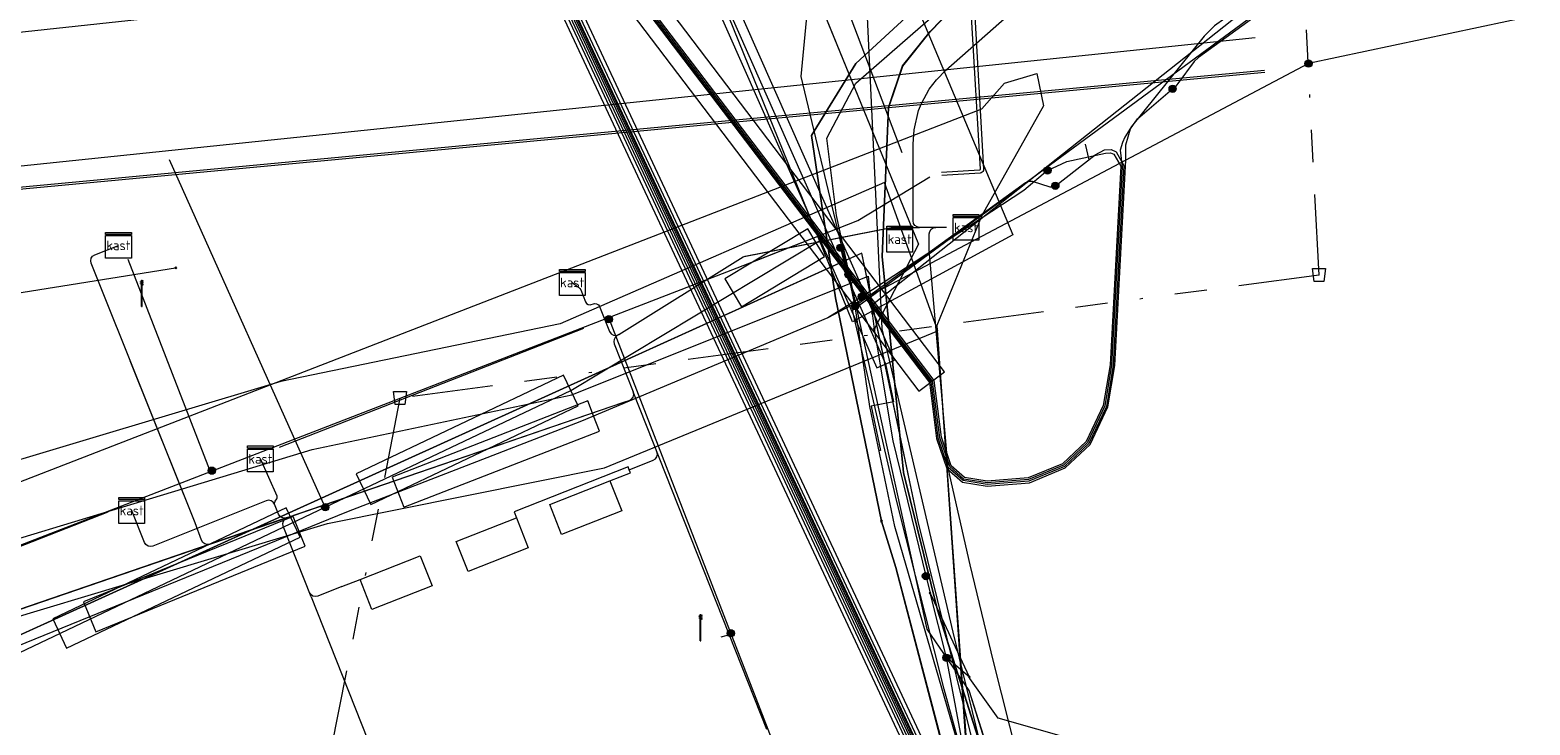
# Model space of a CAD drawing. Header units: metres. Extents: x 151922 to 154458, y 463415 to 464223.
# Tile 8 of 164: x 152065 to 152112, y 463553 to 463574. Entities that reach past the tile are written whole.
import ezdxf
from ezdxf.enums import TextEntityAlignment as Align
from ezdxf.lldxf.tags import DXFTag

# ---------------------------------------------------------------- set-up
doc = ezdxf.new("R2010")
doc.units = ezdxf.units.M
doc.linetypes.add('RI-OVERIG-SO', pattern=[17, 5, -2, 2, -2, 0, -2, 2, -2])
doc.layers.get('0').update_dxf_attribs({"lineweight": 9})
for name, color, linetype, lineweight in [('B-PV-KL-DATA-G', 90, 'KL-DATA-SO', 9), ('B-PV-KL-DATA_DUCT-G', 90, 'Continuous', 9), ('B-PV-KL-DATA_HULPSTUK-S', 90, 'Continuous', 9), ('B-PV-KL-DATA_KABELBED-G', 90, 'Continuous', 9), ('B-PV-KL-DATA_MANTELBUIS-G', 90, 'Continuous', 9), ('B-PV-KL-ET_HS-G', 10, 'KL-HS-SO', 9), ('B-PV-KL-ET_HS_MANTELBUIS-G', 10, 'Continuous', 9), ('B-PV-KL-ET_LS-G', 190, 'KL-LS-SO', 9), ('B-PV-KL-ET_LS-S', 190, 'Continuous', 9), ('B-PV-KL-ET_LS_HULPSTUK-S', 190, 'Continuous', 9), ('B-PV-KL-ET_LS_KABELBED-G', 190, 'Continuous', 9), ('B-PV-KL-ET_LS_MANTELBUIS-G', 190, 'Continuous', 9), ('B-PV-KL-ET_MS-G', 130, 'KL-MS-SO', 9), ('B-PV-KL-ET_MS_HULPSTUK-S', 130, 'Continuous', 9), ('B-PV-KL-ET_MS_MANTELBUIS-G', 130, 'Continuous', 9), ('B-PV-KL-GAS_LD-G', 50, 'KL-GAS_LD-SO', 9), ('B-PV-OG-INFO-G', 7, 'Continuous', 9), ('B-PV-RI-VRIJVERVAL-G', 210, 'RI-OVERIG-SO', 9), ('B-PV-RI-VRIJVERVAL_HULPSTUK-S', 210, 'Continuous', 9)]:
    doc.layers.add(name, color=color, linetype=linetype, lineweight=lineweight)
doc.styles.add('NLCS-ISO', font='txt')
doc.styles.get("Standard").update_dxf_attribs({"font": 'arial.ttf'})
tags = doc.linetypes.add('KL-DATA-SO', pattern='A,4,-1,[101,NLCS.SHX,S=0.5,R=0,X=0,Y=0],-1,4,-1,["D",Standard,S=1,R=0,X=-0.25,Y=-0.5],-1.5', length=12.5).pattern_tags.tags
tags[18] = DXFTag(74, 10)
tags = doc.linetypes.add('KL-GAS_LD-SO', pattern='A,4,-1,[69,NLCS.SHX,S=0.5,R=0,X=0,Y=0],-1,4,-1,["L",Standard,S=1,R=0,X=0.25,Y=-0.5],-2', length=13).pattern_tags.tags
tags[18] = DXFTag(74, 10)
tags = doc.linetypes.add('KL-HS-SO', pattern='A,4,-1,[103,NLCS.SHX,S=0.75,R=0,X=0,Y=0],-1,4,-1,["H",Standard,S=1,R=0,X=0,Y=-0.5],-2', length=13).pattern_tags.tags
tags[18] = DXFTag(74, 10)
tags = doc.linetypes.add('KL-LS-SO', pattern='A,4,-1,[103,NLCS.SHX,S=0.75,R=0,X=0,Y=0],-1,4,-1,["L",Standard,S=1,R=0,X=0,Y=-0.5],-2', length=13).pattern_tags.tags
tags[18] = DXFTag(74, 10)
tags = doc.linetypes.add('KL-MS-SO', pattern='A,4,-1,[103,NLCS.SHX,S=0.75,R=0,X=0,Y=0],-1,4,-1,["M",Standard,S=1,R=0,X=0,Y=-0.5],-2', length=13).pattern_tags.tags
tags[18] = DXFTag(74, 10)

# ---------------------------------------------------------------- blocks, each defined once
blk = doc.blocks.new('SKL-WTB_HULP_MOF-SO')
at = {"linetype": 'ByBlock', "lineweight": 18}
h = blk.add_hatch(color=0, dxfattribs=at)
h.dxf.hatch_style = 1
h.paths.add_polyline_path([(-0.5625, 0, 1), (0.5625, 0, 1)])
at = {"color": 0, "linetype": 'ByBlock', "lineweight": 18}
blk.add_circle((0, 0), 0.5625, dxfattribs=at)
at = {"color": 0, "linetype": 'ByBlock', "lineweight": 18, "style": 'NLCS-ISO', "flags": 1}
for tag, p in [('TYPE', (1.5, 0)), ('OMSCHRIJVING', (1.5, -3)), ('LABEL', (1.5, -1.5))]:
    blk.add_attdef(tag, p, '', height=1, dxfattribs=at)
blk = doc.blocks.new('SKL-WTB_HULP_OVERIG-SO')
at = {"color": 0, "linetype": 'ByBlock', "lineweight": 18}
for points in [[(-0.14, 0.14), (0.14, -0.14)], [(0.14, 0.14), (-0.14, -0.14)]]:
    blk.add_lwpolyline(points, dxfattribs=at)
at = {"color": 0, "linetype": 'ByBlock', "lineweight": 18, "style": 'NLCS-ISO', "flags": 1}
for tag, p in [('TYPE', (1.5, 0)), ('OMSCHRIJVING', (1.5, -3)), ('LABEL', (1.5, -1.5))]:
    blk.add_attdef(tag, p, '', height=1, dxfattribs=at)
blk = doc.blocks.new('SRI-HULP_AFVOER_OPVANG-SO')
at = {"color": 0, "linetype": 'ByBlock', "lineweight": 18}
blk.add_lwpolyline([(-0.75, -1), (-1, 1), (1, 1), (0.75, -1)], close=True, dxfattribs=at)
at = {"color": 0, "linetype": 'ByBlock', "lineweight": 18, "style": 'NLCS-ISO', "flags": 1}
for tag, p in [('TYPE', (1.5, 0)), ('OMSCHRIJVING', (1.5, -3)), ('LABEL', (1.5, -1.5))]:
    blk.add_attdef(tag, p, '', height=1, dxfattribs=at)
blk = doc.blocks.new('SKL-ET_LS_MAST-SO')
for p, q in [((-0.05, 2.07), (0.05, 2.07)), ((-0.05, -2), (0.05, -2))]:
    blk.add_line(p, q)
for points in [[(-0.18, 1.76), (-0.22, 1.76), (-0.22, 1.84), (-0.18, 1.84), (-0.18, 1.79)], [(-0.18, 1.49), (-0.22, 1.49), (-0.22, 1.57), (-0.18, 1.57), (-0.18, 1.52)], [(-0.18, 1.79), (-0.05, 1.79)], [(-0.18, 1.76), (-0.05, 1.76)], [(-0.18, 1.52), (-0.05, 1.52)], [(-0.18, 1.49), (-0.05, 1.49)], [(-0.05, -2), (-0.05, 2.07)], [(0.05, -2), (0.05, 2.07)], [(0.18, 1.92), (0.05, 1.92)], [(0.18, 1.89), (0.05, 1.89)], [(0.18, 1.66), (0.05, 1.66)], [(0.18, 1.63), (0.05, 1.63)], [(0.18, 1.39), (0.05, 1.39)], [(0.18, 1.36), (0.05, 1.36)], [(0.18, 1.89), (0.22, 1.89), (0.22, 1.97), (0.18, 1.97), (0.18, 1.92)], [(0.18, 1.63), (0.22, 1.63), (0.22, 1.71), (0.18, 1.71), (0.18, 1.66)], [(0.18, 1.36), (0.22, 1.36), (0.22, 1.44), (0.18, 1.44), (0.18, 1.39)]]:
    blk.add_lwpolyline(points)
blk = doc.blocks.new('SKL-WTB_HULP_KAST-SO')
at = {"color": 0, "linetype": 'ByBlock', "lineweight": 18}
for points in [[(-2, 2), (2, 2), (2, 1.68), (-2, 1.68)], [(-2, 1.52), (2, 1.52), (2, -2), (-2, -2)]]:
    blk.add_lwpolyline(points, close=True, dxfattribs=at)
at = {"color": 0, "linetype": 'ByBlock', "lineweight": 18, "style": 'NLCS-ISO'}
blk.add_text('kast', height=1.5, dxfattribs=at).set_placement((0, 0), align=Align.MIDDLE_CENTER)
at = {"color": 0, "linetype": 'ByBlock', "lineweight": 18, "style": 'NLCS-ISO', "flags": 1}
for tag, p in [('TYPE', (2.5, 0)), ('OMSCHRIJVING', (2.5, -3)), ('LABEL', (2.5, -1.5))]:
    blk.add_attdef(tag, p, '', height=1, dxfattribs=at)

msp = doc.modelspace()

# ---------------------------------------------------------------- linework, layer by layer
at = {"layer": 'B-PV-KL-DATA-G', "ltscale": 0.5, "flags": 128}
for points in [[(152124.063, 463485.172), (152081.588, 463575.971), (152043.409, 463657.47), (152009.702, 463740.792), (152004.141, 463767.365)], [(152095.4, 463550.4), (152094.3, 463553.9), (152093, 463555.8), (152090.2, 463568.6), (152089.9, 463571), (152090.8, 463572.7), (152110.4, 463589.8), (152148.8, 463623.8), (152177.7, 463649.1), (152207.4, 463675.4), (152231.4, 463696.4), (152232.5, 463697), (152233.4, 463696.4), (152238.2, 463690.4), (152239.2, 463691.4), (152273.4, 463720.3), (152281.4, 463726.3), (152314.733, 463748.993)], [(152095.4, 463550.4), (152094.3, 463553.9), (152093, 463555.8), (152090.2, 463568.6), (152089.9, 463571), (152090.8, 463572.7), (152110.4, 463589.8), (152148.8, 463623.8), (152177.7, 463649.1), (152207.4, 463675.4), (152231.4, 463696.4), (152232.5, 463697), (152233.4, 463696.4), (152238.2, 463690.4), (152239.2, 463691.4), (152273.4, 463720.3), (152281.4, 463726.3), (152314.733, 463748.993)], [(152276.613, 463714.577), (152273.3, 463713.7), (152263, 463725.8), (152122, 463602.3), (152090.9, 463580), (152091.6, 463565.1)], [(152095.425, 463550.371), (152094.3, 463553.9), (152093, 463555.8), (152090.2, 463568.6), (152089.9, 463571), (152090.8, 463572.7), (152110.4, 463589.8), (152148.8, 463623.8), (152177.66, 463649.138)], [(152095.4, 463550.4), (152094.3, 463553.9), (152093, 463555.8), (152090.2, 463568.6), (152089.9, 463571), (152090.8, 463572.7), (152110.4, 463589.8), (152148.8, 463623.8), (152177.7, 463649.1), (152187.7, 463602.8), (152186.8, 463602.7), (152187, 463576.1)], [(152110.933, 463579.233), (152000, 463567.283), (151972.628, 463562.239), (151967.792, 463565.625), (151960.304, 463564.297)], [(152118.832, 463576.291), (152104.805, 463573.304)], [(152103.156, 463574.106), (152000, 463563.368)], [(152104.805, 463573.304), (152089.932, 463565.432), (152082.314, 463562.24), (152075.035, 463559.419), (152054.957, 463551.239), (152050.12, 463556.328), (152026.324, 463553.059), (152020.65, 463552.33), (152020.116, 463551.413), (152019.698, 463551.099), (152019.121, 463551.332), (152018.567, 463552.062), (152000, 463549.686), (151985.383, 463546.642), (151965.465, 463544.752), (151962.975, 463544.424), (151961.989, 463551.317), (151960.31, 463564.247), (151958.817, 463564.027)], [(151928.358, 463539.909), (151931.1, 463539.1), (151932.2, 463538.4), (151936, 463538), (151938.1, 463537.7), (151939.4, 463536.8), (151942, 463537.2), (151957.2, 463538.9), (151972.8, 463540.7), (151987, 463542), (151995.1, 463542.8), (152009.4, 463544.6), (152017.5, 463547), (152020.8, 463548.8), (152030, 463554.2), (152031.4, 463554.4), (152048, 463556.6), (152050.5, 463556), (152052.4, 463555.5), (152094.7, 463571.9), (152095.4, 463572.7), (152096.4, 463573), (152096.6, 463572), (152094.7, 463568.6), (152093.3, 463565.2), (152094.2, 463552.2), (152095.4, 463550.4)], [(151928.358, 463539.909), (151931.1, 463539.1), (151932.2, 463538.4), (151936, 463538), (151938.1, 463537.7), (151939.4, 463536.8), (151942, 463537.2), (151957.2, 463538.9), (151972.8, 463540.7), (151987, 463542), (151995.1, 463542.8), (152009.4, 463544.6), (152017.5, 463547), (152020.8, 463548.8), (152030, 463554.2), (152031.4, 463554.4), (152048, 463556.6), (152050.5, 463556), (152052.4, 463555.5), (152094.7, 463571.9), (152095.4, 463572.7), (152096.4, 463573), (152096.6, 463572), (152094.7, 463568.6), (152093.3, 463565.2), (152094.2, 463552.2), (152095.4, 463550.4)], [(152031.404, 463554.374), (152048, 463556.6), (152050.5, 463556), (152052.4, 463555.5), (152094.7, 463571.9), (152095.4, 463572.7), (152096.4, 463573), (152096.6, 463572), (152094.7, 463568.6), (152093.3, 463565.2), (152094.219, 463552.216), (152095.425, 463550.371)], [(152050.5, 463556), (152052.4, 463555.5), (152094.7, 463571.9), (152095.4, 463572.7), (152096.4, 463573), (152096.6, 463572), (152094.7, 463568.6), (152093.3, 463565.2), (152094.219, 463552.216), (152094.827, 463550.192)], [(152091.599, 463565.098), (152093.8, 463555.7), (152094.8, 463551.6), (152095.8, 463547.3), (152097.6, 463541.1), (152099.8, 463534), (152103.9, 463522.9), (152106.6, 463516.5), (152113.1, 463501), (152120.762, 463484.66)]]:
    msp.add_lwpolyline(points, dxfattribs=at)
at = {"layer": 'B-PV-KL-DATA_DUCT-G', "ltscale": 0.5, "flags": 128}
for points in [[(152102.324, 463532.543), (152101.168, 463532.165), (152100.607, 463533.752), (152100.14, 463533.619), (152098.727, 463537.695), (152096.511, 463544.777), (152094.511, 463551.922), (152092.73, 463559.126), (152090.978, 463567.438), (152057.972, 463552.458), (152057.083, 463553.843), (152056.442, 463554.907), (152056.078, 463555.34), (152055.166, 463556.005), (152054.643, 463556.22), (152028.454, 463552.727)], [(152099.34, 463532.876), (152099.189, 463533.997), (152099.31, 463534.666), (152099.445, 463535.625), (152098.727, 463537.695), (152096.511, 463544.777), (152094.511, 463551.922), (152092.73, 463559.126), (152090.978, 463567.438), (152057.972, 463552.458), (152057.083, 463553.843), (152056.442, 463554.907), (152056.078, 463555.34), (152055.166, 463556.005), (152054.643, 463556.22), (152029.499, 463552.867)], [(152099.34, 463532.876), (152099.189, 463533.997), (152099.31, 463534.666), (152099.445, 463535.625), (152098.727, 463537.695), (152096.511, 463544.777), (152094.511, 463551.922), (152092.73, 463559.126), (152090.978, 463567.438), (152057.972, 463552.458), (152057.083, 463553.843), (152056.442, 463554.907), (152056.078, 463555.34), (152055.166, 463556.005), (152054.643, 463556.22), (152030.291, 463552.972)]]:
    msp.add_lwpolyline(points, dxfattribs=at)
at = {"layer": 'B-PV-KL-DATA_KABELBED-G', "ltscale": 0.5, "flags": 128}
for points in [[(152124.697, 463485.27), (152122.94, 463489.24), (152111.93, 463536.02), (152111.6, 463536.47), (152110.85, 463536.91), (152101.96, 463533.69), (152101.55, 463533.86), (152098.61, 463540.31), (152095.06, 463550.93), (152093.32, 463556.38), (152092.27, 463560.65), (152091.61, 463567.33), (152091.81, 463571.95), (152092.24, 463573.23), (152093.1, 463574.3), (152101.13, 463582.59), (152170.23, 463643.09)], [(152124.697, 463485.27), (152122.94, 463489.24), (152111.93, 463536.02), (152111.6, 463536.47), (152110.85, 463536.91), (152101.96, 463533.69), (152101.55, 463533.86), (152098.61, 463540.31), (152095.06, 463550.93), (152093.32, 463556.38), (152092.27, 463560.65), (152091.61, 463567.33), (152091.81, 463571.95), (152092.24, 463573.23), (152093.1, 463574.3), (152101.13, 463582.59), (152170.23, 463643.09)], [(152124.697, 463485.27), (152122.94, 463489.24), (152111.93, 463536.02), (152111.6, 463536.47), (152110.85, 463536.91), (152101.96, 463533.69), (152101.55, 463533.86), (152098.61, 463540.31), (152095.06, 463550.93), (152093.32, 463556.38), (152092.27, 463560.65), (152091.61, 463567.33), (152091.81, 463571.95), (152092.24, 463573.23), (152093.1, 463574.3), (152101.13, 463582.59), (152170.23, 463643.09)], [(152124.7, 463485.271), (152122.942, 463489.243), (152111.926, 463536.024), (152111.599, 463536.468), (152110.846, 463536.912), (152101.955, 463533.688), (152101.55, 463533.856), (152098.605, 463540.312), (152095.059, 463550.933), (152093.323, 463556.382), (152092.267, 463560.648), (152091.614, 463567.33), (152091.811, 463571.946), (152092.238, 463573.231), (152093.1, 463574.302), (152101.134, 463582.593), (152170.232, 463643.086)], [(152181.879, 463637.896), (152173.704, 463631.743), (152169.683, 463627.886), (152091.316, 463565.838)], [(152124.707, 463485.272), (152122.95, 463489.24), (152111.94, 463536.02), (152111.61, 463536.47), (152110.86, 463536.91), (152101.97, 463533.69), (152101.56, 463533.86), (152098.62, 463540.31), (152095.07, 463550.93), (152093.33, 463556.38), (152092.28, 463560.65), (152091.62, 463567.33), (152091.82, 463571.95), (152092.25, 463573.23), (152093.11, 463574.3), (152101.14, 463582.59), (152135.69, 463612.84), (152146.21, 463622.05)], [(152074.998, 463611.126), (152075.589, 463609.68), (152077.921, 463603.972), (152078.053, 463603.648), (152092.733, 463567.72), (152091.361, 463565.085)], [(152077.45, 463605.124), (152092.733, 463567.72)], [(152091.593, 463559.141), (152090.164, 463566.056), (152089.421, 463571.078), (152090.797, 463573.308), (152094.8, 463577), (152101.073, 463582.652)], [(152101.073, 463582.652), (152094.8, 463577), (152090.797, 463573.308), (152089.421, 463571.078), (152090.164, 463566.056), (152091.593, 463559.141), (152092.034, 463557.707), (152095.537, 463544.381), (152097.845, 463537.113), (152107.3, 463511.4), (152120.079, 463484.555)], [(152091.593, 463559.141), (152090.164, 463566.056), (152089.421, 463571.078), (152090.797, 463573.308), (152094.8, 463577), (152101.073, 463582.652)], [(152090.978, 463567.438), (152090.288, 463567.125)], [(152091.316, 463565.838), (152090.978, 463567.438)], [(152041.076, 463562.407), (152043.8, 463562.842), (152043.838, 463562.848), (152050.758, 463563.951), (152069.749, 463566.981)], [(152048.49, 463555.663), (152052.256, 463555.462), (152053.459, 463555.67), (152056.222, 463556.148), (152057.58, 463556.383), (152073.976, 463561.363), (152082.007, 463563.054), (152091.178, 463566.728), (152091.306, 463565.576)], [(152052.256, 463555.462), (152053.466, 463555.671), (152057.58, 463556.383), (152073.976, 463561.363), (152082.007, 463563.054), (152091.178, 463566.728)], [(152090.288, 463567.125), (152082.633, 463563.651)], [(152099.445, 463535.625), (152098.727, 463537.695), (152096.511, 463544.777), (152094.511, 463551.922), (152092.73, 463559.126), (152091.316, 463565.838)], [(152091.306, 463565.576), (152091.361, 463565.085)], [(152091.361, 463565.085), (152091.944, 463561.625), (152092.972, 463557.405)], [(152082.633, 463563.651), (152066.241, 463556.211)], [(152120.079, 463484.555), (152107.3, 463511.4), (152097.845, 463537.113), (152095.537, 463544.285), (152092.034, 463557.707), (152091.593, 463559.141)], [(152092.972, 463557.405), (152093.094, 463556.917)], [(152093.603, 463554.908), (152093.601, 463554.915), (152093.601, 463554.916), (152093.601, 463554.916), (152093.094, 463556.917), (152093.094, 463556.917)], [(152094.311, 463554.313), (152093.094, 463556.917), (152093.094, 463556.917)], [(152066.241, 463556.211), (152063.709, 463555.062)], [(152094.311, 463554.313), (152093.601, 463554.916), (152093.601, 463554.916)], [(152120.211, 463484.553), (152119.009, 463487.141), (152113.449, 463499.85), (152107.291, 463514.42), (152101.443, 463528.784), (152096.962, 463542.306), (152094.498, 463550.108), (152093.601, 463554.915), (152093.601, 463554.916), (152093.601, 463554.916)], [(152123.921, 463485.128), (152121.02, 463500.153), (152117.768, 463516.197), (152112.726, 463536.585), (152109.797, 463547.275), (152109.05, 463548.64), (152107.758, 463549.462), (152102.457, 463550.981), (152095.2, 463553.039), (152094.329, 463554.274), (152094.311, 463554.313)]]:
    msp.add_lwpolyline(points, dxfattribs=at)
at = {"layer": 'B-PV-KL-DATA_MANTELBUIS-G', "ltscale": 0.5, "flags": 128}
for points in [[(152092.233, 463570.54), (152076.729, 463611.404)], [(152077.45, 463605.124), (152092.733, 463567.72)], [(152052.256, 463555.462), (152053.466, 463555.671), (152057.58, 463556.383), (152073.976, 463561.363), (152082.007, 463563.054), (152091.178, 463566.728)], [(152082.633, 463563.651), (152066.241, 463556.211)]]:
    msp.add_lwpolyline(points, dxfattribs=at)
at = {"layer": 'B-PV-KL-ET_HS-G', "ltscale": 0.5, "flags": 128}
for points in [[(152123.806, 463485.132), (152081.361, 463575.866), (152043.179, 463657.37), (152009.462, 463740.719), (152003.912, 463767.237)], [(152123.883, 463485.144), (152081.429, 463575.898), (152043.248, 463657.4), (152009.534, 463740.741), (152003.981, 463767.276)], [(152123.96, 463485.156), (152081.497, 463575.93), (152043.317, 463657.43), (152009.606, 463740.763), (152004.049, 463767.314)], [(152124.012, 463485.164), (152081.543, 463575.95), (152043.363, 463657.45), (152009.654, 463740.777), (152004.095, 463767.339)], [(152124.089, 463485.176), (152081.611, 463575.982), (152043.432, 463657.48), (152009.726, 463740.799), (152004.164, 463767.378)], [(152124.167, 463485.188), (152081.679, 463576.014), (152043.501, 463657.51), (152009.798, 463740.821), (152004.232, 463767.416)]]:
    msp.add_lwpolyline(points, dxfattribs=at)
at = {"layer": 'B-PV-KL-ET_HS_MANTELBUIS-G', "ltscale": 0.5, "flags": 128}
for points in [[(152124.295, 463485.208), (152081.792, 463576.067), (152043.615, 463657.56), (152009.918, 463740.858), (152004.347, 463767.48)], [(152003.798, 463767.173), (152009.342, 463740.682), (152043.065, 463657.32), (152081.248, 463575.813), (152123.677, 463485.112)], [(152042.841, 463647.942), (152050.324, 463624.92), (152051.875, 463621.64), (152063.728, 463605.227), (152073.77, 463588.166), (152092.744, 463563.16), (152093.541, 463563.764), (152074.602, 463588.723), (152064.566, 463605.775), (152052.739, 463622.151), (152051.255, 463625.29), (152043.792, 463648.251), (152042.841, 463647.942)]]:
    msp.add_lwpolyline(points, dxfattribs=at)
at = {"layer": 'B-PV-KL-ET_LS-G', "ltscale": 0.5, "flags": 128}
for points in [[(152044.919, 463673), (152044.813, 463672.452), (152044.831, 463671.799), (152045.227, 463671.513), (152046.977, 463671.219), (152047.319, 463670.967), (152047.48, 463670.732), (152047.535, 463670.477), (152047.525, 463669.424), (152043.108, 463648.282), (152043.267, 463648.012), (152049.603, 463628.082), (152050.686, 463625.066), (152052.207, 463621.851), (152064.048, 463605.455), (152074.087, 463588.398), (152093.076, 463563.437), (152093.297, 463561.702), (152093.616, 463560.77), (152094.094, 463560.347), (152094.859, 463560.226), (152096.167, 463560.331), (152097.278, 463560.786), (152098.051, 463561.516), (152098.599, 463562.679), (152098.813, 463563.963), (152099.153, 463570.32), (152099.155, 463570.789), (152099.298, 463571.286), (152099.509, 463571.597), (152100.6, 463572.522)], [(152096.971, 463569.524), (152098.206, 463570.477), (152098.493, 463570.635), (152098.7, 463570.649), (152098.854, 463570.574), (152099.094, 463570.152), (152098.763, 463563.968), (152098.551, 463562.694), (152098.01, 463561.546), (152097.25, 463560.829), (152096.155, 463560.38), (152094.861, 463560.277), (152094.116, 463560.394), (152093.659, 463560.799), (152093.346, 463561.713), (152093.124, 463563.457), (152074.128, 463588.426), (152064.09, 463605.482), (152052.25, 463621.877), (152050.732, 463625.086), (152049.651, 463628.098), (152043.313, 463648.032), (152043.161, 463648.291), (152047.575, 463669.419), (152047.585, 463670.482), (152047.527, 463670.752), (152047.355, 463671.002), (152046.997, 463671.267), (152045.246, 463671.56), (152044.88, 463671.825), (152044.863, 463672.448), (152044.968, 463672.99)], [(152175.136, 463605.508), (152174.535, 463605.363), (152174.019, 463605.44), (152169.494, 463626.414), (152149.157, 463609.934), (152105.909, 463576.766), (152101.401, 463573.498), (152101.264, 463573.37), (152100.757, 463572.685), (152100.694, 463572.605), (152100.6, 463572.522)], [(152077.399, 463610.543), (152077.648, 463609.98), (152072.385, 463607.648), (152091.719, 463564.007), (152091.962, 463562.831), (152091.276, 463562.699), (152091.565, 463561.33), (152091.516, 463561.319)], [(152090.572, 463566.774), (152089.102, 463572.907), (152089.421, 463576.265), (152083.061, 463589.71)], [(152093.452, 463569.944), (152094.623, 463570.012), (152094.641, 463570.02), (152094.647, 463570.025), (152094.652, 463570.04), (152094.376, 463574.766), (152094.366, 463574.898), (152094.35, 463575.029), (152094.33, 463575.16), (152094.304, 463575.289), (152094.273, 463575.418), (152094.237, 463575.545), (152094.196, 463575.671), (152094.151, 463575.795), (152094.1, 463575.918), (152094.045, 463576.038), (152093.985, 463576.156), (152093.927, 463576.259)], [(152094.007, 463576.322), (152094.074, 463576.203), (152094.136, 463576.082), (152094.193, 463575.958), (152094.245, 463575.832), (152094.292, 463575.704), (152094.334, 463575.575), (152094.371, 463575.444), (152094.403, 463575.311), (152094.429, 463575.177), (152094.451, 463575.043), (152094.466, 463574.907), (152094.477, 463574.772), (152094.752, 463570.033), (152094.746, 463569.999), (152094.73, 463569.969), (152094.707, 463569.943), (152094.679, 463569.924), (152094.646, 463569.913), (152093.458, 463569.843)], [(152097.892, 463570.813), (152098.005, 463570.322)], [(152074.38, 463559.57), (152069.557, 463570.323)], [(152096.971, 463569.524), (152096.902, 463569.479), (152096.815, 463569.477), (152096.265, 463569.66), (152096.156, 463569.653), (152096.044, 463569.614), (152090.775, 463565.794)], [(152090.859, 463568.45), (152093.091, 463569.804)], [(152087.459, 463567.101), (152090.861, 463568.45)], [(152074.38, 463559.57), (152081.977, 463563.183), (152089.65, 463567.803)], [(152068.273, 463567.249), (152070.817, 463560.674)], [(152090.321, 463567.606), (152090.523, 463566.764), (152090.572, 463566.774)], [(152058.372, 463555.857), (152087.448, 463567.11)], [(152090.775, 463565.794), (152090.572, 463566.774)], [(152120.503, 463484.62), (152113.306, 463500), (152112.475, 463501.734), (152110.071, 463507.111), (152106.028, 463516.818), (152102.787, 463524.903), (152099.816, 463533.088), (152097.118, 463541.366), (152092.009, 463558.978), (152091.227, 463562.689), (152090.775, 463565.794)], [(152083.147, 463565.446), (152100.143, 463521.51), (152114.046, 463489.03)], [(152059.459, 463561.735), (152060.415, 463562.028), (152060.768, 463560.881), (152062.968, 463554.142), (152074.38, 463559.57)], [(152086.63, 463555.562), (152086.942, 463555.641)]]:
    msp.add_lwpolyline(points, dxfattribs=at)
at = {"layer": 'B-PV-KL-ET_LS_KABELBED-G', "ltscale": 0.5, "flags": 128}
for points in [[(152092.767, 463568.234), (152092.69, 463568.25), (152092.625, 463568.293), (152092.582, 463568.358), (152092.567, 463568.434), (152092.567, 463570.814), (152092.597, 463571.255), (152092.741, 463571.851), (152092.827, 463572.067), (152093.071, 463572.51), (152093.295, 463572.806), (152093.582, 463573.099), (152100.905, 463579.56), (152100.959, 463579.637), (152100.972, 463579.73), (152100.94, 463579.819), (152100.872, 463579.883), (152094.777, 463583.377), (152092.822, 463584.55)], [(152083.465, 463564.914), (152087.308, 463567.319), (152087.341, 463567.335), (152087.376, 463567.345), (152091.888, 463568.231), (152091.926, 463568.234), (152092.767, 463568.234)], [(152093.269, 463568.234), (152092.767, 463568.234)], [(152100.027, 463537.043), (152099.12, 463539.98), (152098.244, 463542.925), (152097.4, 463545.88), (152096.587, 463548.844), (152095.805, 463551.816), (152095.055, 463554.796), (152094.337, 463557.785), (152093.65, 463560.78), (152093.069, 463567.541), (152093.069, 463568.034), (152093.084, 463568.111), (152093.127, 463568.176), (152093.192, 463568.219), (152093.269, 463568.234)], [(152093.606, 463568.234), (152093.269, 463568.234)], [(152070.808, 463558.427), (152070.731, 463558.416), (152070.657, 463558.435), (152070.595, 463558.481), (152070.555, 463558.547), (152070.355, 463559.091), (152067.136, 463567.125), (152067.122, 463567.202), (152067.138, 463567.278), (152067.182, 463567.342), (152067.248, 463567.385), (152067.98, 463567.678)], [(152082.023, 463566.53), (152082.218, 463566.384), (152082.257, 463566.345), (152082.284, 463566.298), (152082.429, 463565.931), (152082.464, 463565.878), (152082.518, 463565.845), (152082.581, 463565.837), (152082.714, 463565.88), (152082.777, 463565.872), (152082.831, 463565.839), (152082.866, 463565.786), (152083.173, 463565.01), (152083.222, 463564.938), (152083.296, 463564.894), (152083.383, 463564.885), (152083.465, 463564.914)], [(152083.465, 463564.914), (152083.402, 463564.875), (152083.351, 463564.829), (152083.318, 463564.768), (152083.308, 463564.7), (152083.322, 463564.632), (152083.911, 463563.142)], [(152073.201, 463559.249), (152083.616, 463562.825), (152083.784, 463562.877), (152083.856, 463562.916), (152083.905, 463562.981), (152083.925, 463563.061), (152083.911, 463563.142)], [(152084.732, 463561.064), (152083.911, 463563.142)], [(152083.787, 463560.734), (152084.531, 463561.028), (152084.597, 463561.071), (152084.641, 463561.135), (152084.658, 463561.211), (152084.644, 463561.288)], [(152072.814, 463559.662), (152072.809, 463559.692), (152072.817, 463559.723), (152072.833, 463559.754), (152072.882, 463559.833), (152072.894, 463559.864), (152072.895, 463559.894), (152072.89, 463559.909), (152072.373, 463561.068)], [(152083.787, 463560.734), (152083.75, 463560.827), (152080.221, 463559.433), (152080.294, 463559.247)], [(152083.186, 463560.389), (152083.824, 463560.641), (152083.787, 463560.734)], [(152088.04, 463552.693), (152084.732, 463561.064)], [(152070.808, 463558.427), (152054.722, 463552.903), (152054.534, 463552.871), (152054.344, 463552.883), (152054.161, 463552.938), (152053.996, 463553.032), (152053.856, 463553.162), (152053.749, 463553.319), (152053.681, 463553.497), (152053.654, 463553.686), (152054.255, 463558.99), (152054.254, 463559.045), (152054.238, 463559.097), (152053.567, 463560.495)], [(152081.694, 463558.724), (152081.326, 463559.654), (152083.186, 463560.389), (152083.554, 463559.459), (152081.694, 463558.724)], [(152073.201, 463559.249), (152073.184, 463559.243), (152073.109, 463559.232), (152073.036, 463559.25), (152072.974, 463559.295), (152072.933, 463559.359), (152072.814, 463559.662), (152072.771, 463559.727), (152072.707, 463559.772), (152072.63, 463559.788), (152072.553, 463559.774), (152069.05, 463558.367), (152068.973, 463558.353), (152068.897, 463558.369), (152068.833, 463558.413), (152068.79, 463558.479), (152068.385, 463559.487)], [(152073.201, 463559.249), (152070.808, 463558.427)], [(152073.944, 463556.8), (152073.08, 463558.986), (152073.066, 463559.065), (152073.085, 463559.143), (152073.132, 463559.208), (152073.201, 463559.249)], [(152080.662, 463558.317), (152078.802, 463557.582), (152078.434, 463558.512), (152080.294, 463559.247), (152080.662, 463558.317)], [(152077.686, 463557.141), (152075.826, 463556.405), (152075.458, 463557.336), (152077.319, 463558.071), (152077.686, 463557.141)], [(152074.896, 463557.113), (152074.152, 463556.819), (152074.075, 463556.805), (152073.999, 463556.822), (152073.935, 463556.866), (152073.892, 463556.932)], [(152074.896, 463557.113), (152075.458, 463557.336)], [(152073.944, 463556.8), (152077.252, 463548.43), (152077.294, 463548.364), (152077.359, 463548.32), (152077.435, 463548.304), (152077.512, 463548.318), (152078.256, 463548.612)]]:
    msp.add_lwpolyline(points, dxfattribs=at)
at = {"layer": 'B-PV-KL-ET_LS_MANTELBUIS-G', "ltscale": 0.5, "flags": 128}
for points in [[(152124.295, 463485.208), (152081.792, 463576.067), (152043.615, 463657.56), (152009.918, 463740.858), (152004.347, 463767.48)], [(152003.798, 463767.173), (152009.342, 463740.682), (152043.065, 463657.32), (152081.248, 463575.813), (152123.677, 463485.112)], [(152042.841, 463647.942), (152050.324, 463624.92), (152051.875, 463621.64), (152063.728, 463605.227), (152073.77, 463588.166), (152092.744, 463563.16), (152093.541, 463563.764), (152074.602, 463588.723), (152064.566, 463605.775), (152052.739, 463622.151), (152051.255, 463625.29), (152043.792, 463648.251), (152042.841, 463647.942)], [(152091.993, 463564.128), (152073.347, 463606.215), (152072.799, 463605.971), (152091.445, 463563.884), (152091.993, 463564.128)], [(152089.572, 463567.756), (152089.315, 463568.185), (152086.745, 463566.637), (152087.26, 463565.78), (152089.83, 463567.328), (152089.572, 463567.756)], [(152087.339, 463567.338), (152091.907, 463568.234)], [(152087.448, 463567.11), (152090.859, 463568.45)], [(152072.967, 463561.431), (152082.385, 463565.117)], [(152070.355, 463559.091), (152068.346, 463564.104)], [(152081.978, 463563.184), (152081.753, 463563.659), (152075.341, 463560.609), (152075.792, 463559.66), (152082.204, 463562.71), (152081.978, 463563.184)], [(152054.722, 463552.903), (152083.616, 463562.825)], [(152082.684, 463562.396), (152082.503, 463562.862), (152076.447, 463560.502), (152076.81, 463559.571), (152082.866, 463561.931), (152082.684, 463562.396)], [(152061.445, 463556.992), (152067.66, 463559.424)], [(152073.386, 463559.098), (152073.172, 463559.55), (152065.95, 463556.114), (152066.379, 463555.211), (152073.601, 463558.647), (152073.386, 463559.098)], [(152073.574, 463558.824), (152073.386, 463559.288), (152066.902, 463556.646), (152067.279, 463555.719), (152073.763, 463558.361), (152073.574, 463558.824)]]:
    msp.add_lwpolyline(points, dxfattribs=at)
at = {"layer": 'B-PV-KL-ET_MS-G', "ltscale": 0.5, "flags": 128}
for points in [[(152102.211, 463574.697), (152101.896, 463574.478), (152101.571, 463574.154), (152099.322, 463571.36), (152099.125, 463571.028), (152099.045, 463570.864), (152098.976, 463570.622), (152099.042, 463570.107), (152098.713, 463563.974), (152098.503, 463562.709), (152097.969, 463561.576), (152097.222, 463560.871), (152096.143, 463560.429), (152094.863, 463560.327), (152094.139, 463560.441), (152093.702, 463560.828), (152093.395, 463561.724), (152093.172, 463563.477), (152074.17, 463588.453), (152064.132, 463605.509), (152052.293, 463621.902), (152050.778, 463625.105), (152049.698, 463628.114), (152043.359, 463648.053), (152043.214, 463648.3), (152047.625, 463669.413), (152047.635, 463670.487), (152047.574, 463670.772), (152047.392, 463671.037), (152047.017, 463671.314), (152045.266, 463671.608), (152044.93, 463671.851), (152044.913, 463672.443), (152045.017, 463672.98)], [(152096.727, 463569.999), (152097.326, 463570.276), (152098.521, 463570.536), (152098.68, 463570.547), (152098.782, 463570.497), (152098.993, 463570.128), (152098.663, 463563.979), (152098.455, 463562.724), (152097.928, 463561.606), (152097.195, 463560.914), (152096.131, 463560.478), (152094.865, 463560.377), (152094.161, 463560.488), (152093.745, 463560.856), (152093.444, 463561.736), (152093.219, 463563.496), (152074.212, 463588.481), (152064.174, 463605.537), (152052.336, 463621.928), (152050.825, 463625.124), (152049.745, 463628.13), (152043.405, 463648.074), (152043.267, 463648.308), (152047.675, 463669.408), (152047.685, 463670.493), (152047.62, 463670.792), (152047.428, 463671.073), (152047.037, 463671.361), (152045.286, 463671.655), (152044.979, 463671.877), (152044.963, 463672.439), (152045.066, 463672.971)], [(152103.447, 463573.092), (152000, 463563.368), (151925.66, 463553.244)], [(151925.67, 463553.195), (152000, 463563.317), (152103.454, 463573.042)], [(152096.727, 463569.999), (152095.999, 463569.379), (152090.979, 463566.088)], [(152090.979, 463566.088), (152089.932, 463565.432), (152082.314, 463562.24), (152075.035, 463559.419), (152054.957, 463551.239), (152050.12, 463556.328), (152026.324, 463553.059), (152020.65, 463552.33), (152020.116, 463551.413), (152019.698, 463551.099)]]:
    msp.add_lwpolyline(points, dxfattribs=at)
at = {"layer": 'B-PV-KL-ET_MS_MANTELBUIS-G', "ltscale": 0.5, "flags": 128}
for points in [[(152124.295, 463485.208), (152081.792, 463576.067), (152043.615, 463657.56), (152009.918, 463740.858), (152004.347, 463767.48)], [(152003.798, 463767.173), (152009.342, 463740.682), (152043.065, 463657.32), (152081.248, 463575.813), (152123.677, 463485.112)], [(152042.841, 463647.942), (152050.324, 463624.92), (152051.875, 463621.64), (152063.728, 463605.227), (152073.77, 463588.166), (152092.744, 463563.16), (152093.541, 463563.764), (152074.602, 463588.723), (152064.566, 463605.775), (152052.739, 463622.151), (152051.255, 463625.29), (152043.792, 463648.251), (152042.841, 463647.942)], [(152091.993, 463564.128), (152073.347, 463606.215), (152072.799, 463605.971), (152091.445, 463563.884), (152091.993, 463564.128)], [(152081.978, 463563.184), (152081.753, 463563.659), (152075.341, 463560.609), (152075.792, 463559.66), (152082.204, 463562.71), (152081.978, 463563.184)], [(152082.684, 463562.396), (152082.503, 463562.862), (152076.447, 463560.502), (152076.81, 463559.571), (152082.866, 463561.931), (152082.684, 463562.396)], [(152073.386, 463559.098), (152073.172, 463559.55), (152065.95, 463556.114), (152066.379, 463555.211), (152073.601, 463558.647), (152073.386, 463559.098)], [(152073.574, 463558.824), (152073.386, 463559.288), (152066.902, 463556.646), (152067.279, 463555.719), (152073.763, 463558.361), (152073.574, 463558.824)]]:
    msp.add_lwpolyline(points, dxfattribs=at)
at = {"layer": 'B-PV-KL-GAS_LD-G', "ltscale": 0.5, "flags": 128}
msp.add_lwpolyline([(152100.118, 463532.221), (152098.645, 463536.564), (152096.828, 463542.322), (152095.125, 463548.115), (152093.535, 463553.94), (152092.059, 463559.795), (152090.697, 463565.676), (152106.687, 463577.453), (152149.157, 463609.934), (152169.873, 463627.006), (152172.136, 463628.656)], dxfattribs=at)
at = {"layer": 'B-PV-OG-INFO-G', "ltscale": 0.5, "flags": 128}
for points in [[(152124.295, 463485.208), (152081.792, 463576.067), (152043.615, 463657.56), (152009.918, 463740.858), (152004.347, 463767.48)], [(152124.295, 463485.208), (152081.792, 463576.067), (152043.615, 463657.56), (152009.918, 463740.858), (152004.347, 463767.48)], [(152124.295, 463485.208), (152081.792, 463576.067), (152043.615, 463657.56), (152009.918, 463740.858), (152004.347, 463767.48)], [(152003.798, 463767.173), (152009.342, 463740.682), (152043.065, 463657.32), (152081.248, 463575.813), (152123.677, 463485.112)], [(152003.798, 463767.173), (152009.342, 463740.682), (152043.065, 463657.32), (152081.248, 463575.813), (152123.677, 463485.112)], [(152003.798, 463767.173), (152009.342, 463740.682), (152043.065, 463657.32), (152081.248, 463575.813), (152123.677, 463485.112)], [(152042.841, 463647.942), (152050.324, 463624.92), (152051.875, 463621.64), (152063.728, 463605.227), (152073.77, 463588.166), (152092.744, 463563.16), (152093.541, 463563.764), (152074.602, 463588.723), (152064.566, 463605.775), (152052.739, 463622.151), (152051.255, 463625.29), (152043.792, 463648.251), (152042.841, 463647.942)], [(152042.841, 463647.942), (152050.324, 463624.92), (152051.875, 463621.64), (152063.728, 463605.227), (152073.77, 463588.166), (152092.744, 463563.16), (152093.541, 463563.764), (152074.602, 463588.723), (152064.566, 463605.775), (152052.739, 463622.151), (152051.255, 463625.29), (152043.792, 463648.251), (152042.841, 463647.942)], [(152042.841, 463647.942), (152050.324, 463624.92), (152051.875, 463621.64), (152063.728, 463605.227), (152073.77, 463588.166), (152092.744, 463563.16), (152093.541, 463563.764), (152074.602, 463588.723), (152064.566, 463605.775), (152052.739, 463622.151), (152051.255, 463625.29), (152043.792, 463648.251), (152042.841, 463647.942)], [(152092.233, 463570.54), (152076.729, 463611.404)], [(152079.2, 463608.11), (152088.36, 463585.38), (152095.65, 463568), (152090.69, 463565.31), (152074.35, 463605.66), (152079.2, 463608.11)], [(152091.993, 463564.128), (152073.347, 463606.215), (152072.799, 463605.971), (152091.445, 463563.884), (152091.993, 463564.128)], [(152091.993, 463564.128), (152073.347, 463606.215), (152072.799, 463605.971), (152091.445, 463563.884), (152091.993, 463564.128)], [(152051.47, 463552.97), (152058.26, 463554.2), (152074.45, 463559.07), (152083.02, 463560.79), (152093.33, 463565.03), (152091.68, 463569.62), (152081.65, 463565.25), (152073.01, 463563.46), (152056.96, 463558.66), (152050.65, 463557.63), (152051.47, 463552.97)]]:
    msp.add_lwpolyline(points, dxfattribs=at)
at = {"layer": 'B-PV-RI-VRIJVERVAL-G', "ltscale": 0.5, "flags": 128}
for points in [[(152105.13, 463566.76), (152104.52, 463578.69)], [(152105.13, 463566.76), (152076.69, 463562.95)], [(152076.69, 463562.95), (152059.49, 463475.166)]]:
    msp.add_lwpolyline(points, dxfattribs=at)

# ---------------------------------------------------------------- block references
at = {"layer": 'B-PV-KL-DATA_HULPSTUK-S', "xscale": 0.2, "yscale": 0.2, "zscale": 0.2}
for name, p in [('SKL-WTB_HULP_MOF-SO', (152104.805, 463573.304)), ('SKL-WTB_HULP_OVERIG-SO', (152069.749, 463566.981)), ('SKL-WTB_HULP_OVERIG-SO', (152091.306, 463565.576)), ('SKL-WTB_HULP_OVERIG-SO', (152091.306, 463565.576)), ('SKL-WTB_HULP_OVERIG-SO', (152091.361, 463565.085)), ('SKL-WTB_HULP_OVERIG-SO', (152091.361, 463565.085)), ('SKL-WTB_HULP_OVERIG-SO', (152091.361, 463565.085)), ('SKL-WTB_HULP_OVERIG-SO', (152091.593, 463559.141)), ('SKL-WTB_HULP_MOF-SO', (152092.966, 463557.441)), ('SKL-WTB_HULP_OVERIG-SO', (152092.972, 463557.405)), ('SKL-WTB_HULP_OVERIG-SO', (152092.972, 463557.405)), ('SKL-WTB_HULP_OVERIG-SO', (152093.094, 463556.917)), ('SKL-WTB_HULP_OVERIG-SO', (152093.094, 463556.917)), ('SKL-WTB_HULP_OVERIG-SO', (152093.094, 463556.917)), ('SKL-WTB_HULP_MOF-SO', (152093.602, 463554.912)), ('SKL-WTB_HULP_OVERIG-SO', (152093.601, 463554.916)), ('SKL-WTB_HULP_OVERIG-SO', (152093.601, 463554.916)), ('SKL-WTB_HULP_OVERIG-SO', (152093.603, 463554.908)), ('SKL-WTB_HULP_OVERIG-SO', (152094.311, 463554.313)), ('SKL-WTB_HULP_OVERIG-SO', (152094.311, 463554.313)), ('SKL-WTB_HULP_OVERIG-SO', (152094.311, 463554.313))]:
    msp.add_blockref(name, p, dxfattribs=at)
at = {"layer": 'B-PV-KL-ET_LS-S', "xscale": 0.2, "yscale": 0.2, "zscale": 0.2}
for p in [(152068.703, 463566.187), (152085.994, 463555.838)]:
    msp.add_blockref('SKL-ET_LS_MAST-SO', p, dxfattribs=at)
at = {"layer": 'B-PV-KL-ET_LS_HULPSTUK-S', "xscale": 0.2, "yscale": 0.2, "zscale": 0.2}
for name, p in [('SKL-WTB_HULP_MOF-SO', (152100.6, 463572.522)), ('SKL-WTB_HULP_MOF-SO', (152096.971, 463569.524)), ('SKL-WTB_HULP_KAST-SO', (152094.206, 463568.234)), ('SKL-WTB_HULP_KAST-SO', (152067.98, 463567.678)), ('SKL-WTB_HULP_KAST-SO', (152067.98, 463567.678)), ('SKL-WTB_HULP_KAST-SO', (152092.154, 463567.869)), ('SKL-WTB_HULP_MOF-SO', (152090.321, 463567.606)), ('SKL-WTB_HULP_KAST-SO', (152082.023, 463566.53)), ('SKL-WTB_HULP_MOF-SO', (152090.572, 463566.774)), ('SKL-WTB_HULP_MOF-SO', (152090.775, 463565.794)), ('SKL-WTB_HULP_MOF-SO', (152083.154, 463565.39)), ('SKL-WTB_HULP_KAST-SO', (152072.373, 463561.068)), ('SKL-WTB_HULP_MOF-SO', (152070.869, 463560.703)), ('SKL-WTB_HULP_KAST-SO', (152068.392, 463559.47)), ('SKL-WTB_HULP_MOF-SO', (152074.38, 463559.57)), ('SKL-WTB_HULP_MOF-SO', (152086.929, 463555.669))]:
    msp.add_blockref(name, p, dxfattribs=at)
at = {"layer": 'B-PV-KL-ET_MS_HULPSTUK-S', "xscale": 0.2, "yscale": 0.2, "zscale": 0.2}
for p in [(152096.727, 463569.999), (152090.979, 463566.088)]:
    msp.add_blockref('SKL-WTB_HULP_MOF-SO', p, dxfattribs=at)
at = {"layer": 'B-PV-RI-VRIJVERVAL_HULPSTUK-S', "xscale": 0.2, "yscale": 0.2, "zscale": 0.2}
for p in [(152105.13, 463566.76), (152076.69, 463562.95)]:
    msp.add_blockref('SRI-HULP_AFVOER_OPVANG-SO', p, dxfattribs=at)

doc.saveas('drawing.dxf')
